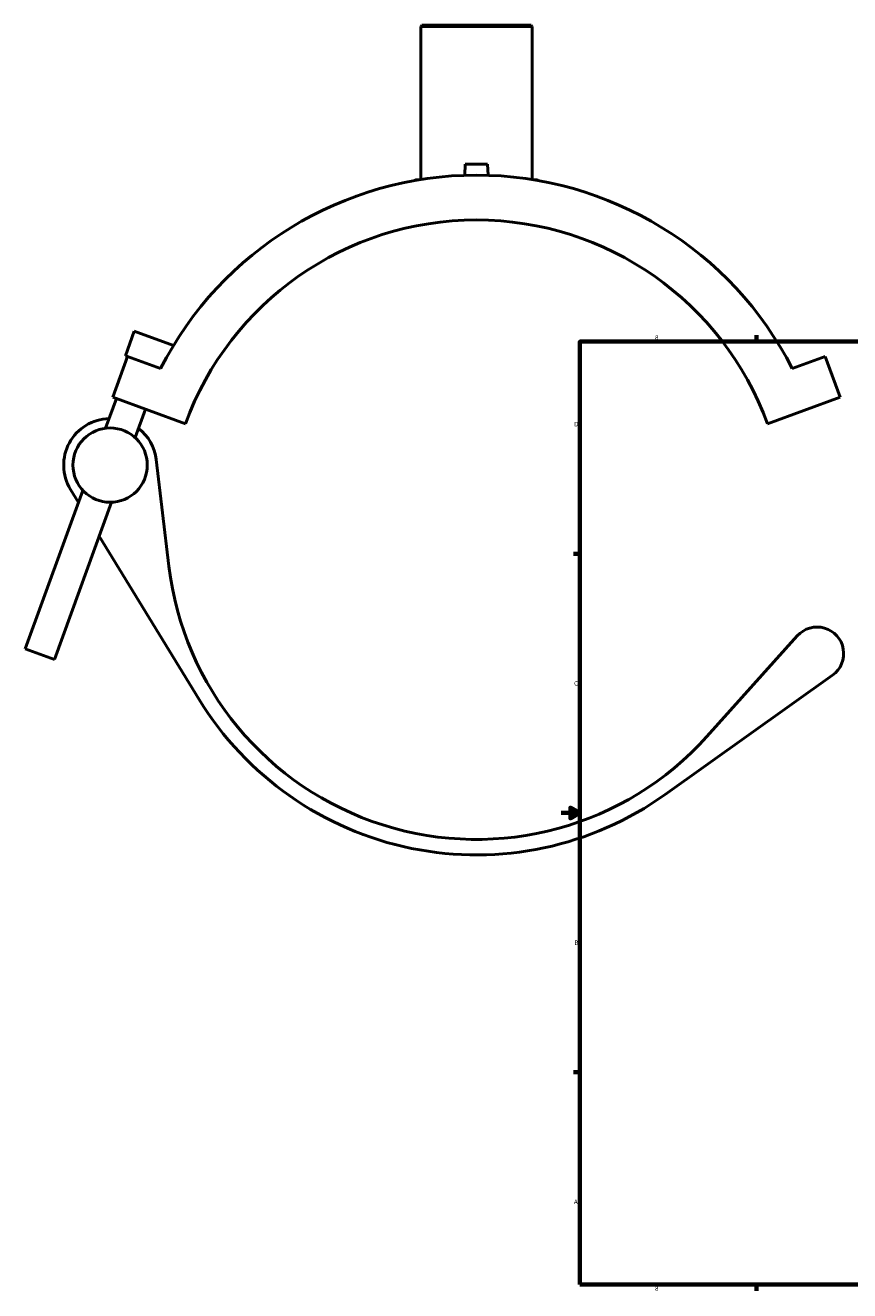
# Model space of a CAD drawing. Header units: inches. Extents: x -11.3 to 54.7, y 0.6 to 56.9.
# Tile 1 of 9: x -11.3 to 6.2, y 0.9 to 27.7. Entities that reach past the tile are written whole.
import ezdxf

# ---------------------------------------------------------------- set-up
doc = ezdxf.new("R2010")
doc.units = ezdxf.units.IN
doc.header["$MEASUREMENT"] = 0
doc.layers.add('Border (ANSI)', color=7, linetype='Continuous', lineweight=70)
doc.layers.add('Visible (ANSI)', color=7, linetype='Continuous', lineweight=50)
doc.styles.add('Note Text (ANSI)', font='tahoma.ttf')

# ---------------------------------------------------------------- blocks, each defined once
blk = doc.blocks.new('Borders Default Border')
at = {"layer": 'Border (ANSI)'}
for p, q in [((4.25, 21), (4.25, 21.134)), ((0.5, 16.5), (0.366, 16.5)), ((0.5, 5.5), (0.366, 5.5)), ((4.25, 1), (4.25, 0.866))]:
    blk.add_line(p, q, dxfattribs=at)
at = {"layer": 'Border (ANSI)', "flags": 128}
for points in [[(0.5, 1), (0.5, 21), (33.5, 21), (33.5, 1), (0.5, 1)], [(0.1, 11), (0.5, 11), (0.3, 11.115), (0.3, 10.885), (0.5, 11)]]:
    blk.add_lwpolyline(points, dxfattribs=at)
at = {"layer": 'Border (ANSI)', "color": 5, "true_color": 0x0000ff, "char_height": 0.0945, "attachment_point": 7, "style": 'Note Text (ANSI)'}
for s, insert in [('8', (2.094, 21.038)), ('D', (0.378, 19.203)), ('C', (0.378, 13.701)), ('B', (0.384, 8.203)), ('A', (0.373, 2.703)), ('8', (2.094, 0.863))]:
    blk.add_mtext(s, dxfattribs=dict(at, insert=insert))

msp = doc.modelspace()

# ---------------------------------------------------------------- linework, layer by layer
at = {"layer": 'Visible (ANSI)'}
for p, q in [((-2.8544, 27.7112), (-2.8781, 27.6876)), ((-0.5119, 27.6876), (-2.8781, 27.6876)), ((-2.8781, 27.6876), (-2.8781, 24.439)), ((-2.8544, 27.7112), (-0.5356, 27.7112)), ((-0.5356, 27.7112), (-0.5119, 27.6876)), ((-0.5119, 27.6876), (-0.5119, 24.439)), ((-1.9312, 24.7624), (-1.9435, 24.5286)), ((-1.9312, 24.7624), (-1.4588, 24.7624)), ((-1.4588, 24.7624), (-1.4465, 24.5286)), ((-2.9727, 24.434), (-2.9091, 24.434)), ((-0.481, 24.434), (-0.4173, 24.434)), ((-9.143, 20.7002), (-8.9542, 21.2189)), ((-8.1236, 20.9165), (-8.9542, 21.2189)), ((-9.0961, 20.6831), (-9.4107, 19.8187)), ((-9.143, 20.7002), (-9.0961, 20.6831)), ((-8.396, 20.4283), (-9.0961, 20.6831)), ((5.0059, 20.4283), (5.706, 20.6831)), ((5.706, 20.6831), (6.0207, 19.8187)), ((-9.3342, 19.7908), (-9.5625, 19.1635)), ((-9.4107, 19.8187), (-7.8696, 19.2578)), ((6.0207, 19.8187), (4.4796, 19.2578)), ((-8.7167, 19.5661), (-8.936, 18.9636)), ((-8.2201, 16.2361), (-8.4884, 18.497)), ((-10.0433, 17.8425), (-11.2669, 14.4807)), ((-10.3078, 17.8663), (-10.1365, 17.5864)), ((-9.4349, 17.593), (-10.6494, 14.2559)), ((-9.698, 16.8699), (-7.5798, 13.4088)), ((5.1134, 14.7586), (3.1949, 12.6212)), ((-11.2669, 14.4807), (-10.6494, 14.2559)), ((2.3097, 11.3922), (5.8602, 13.923))]:
    msp.add_line(p, q, dxfattribs=at)
msp.add_circle((-9.4671, 18.3808), 0.7885, dxfattribs=at)
for centre, radius, start, end in [((-1.695, 17.0104), 7.5223, 27.02445, 152.97555), ((-2.9727, 24.4104), 0.0237, 90, 157.17803), ((-0.4173, 24.4104), 0.0237, 22.82197, 90), ((-1.695, 17.0104), 6.5709, 20, 160), ((-9.4671, 18.3808), 0.9856, 91.25314, 211.46711), ((-9.4671, 18.3808), 0.9856, 6.7672, 52.29131), ((-1.695, 17.0104), 6.5709, 186.7672, 318.08947), ((5.5329, 14.382), 0.5637, 305.48144, 138.08947), ((-1.695, 17.0104), 6.8994, 211.46711, 305.48144)]:
    msp.add_arc(centre, radius, start, end, dxfattribs=at)

# ---------------------------------------------------------------- block references
msp.add_blockref('Borders Default Border', (0, 0))

doc.saveas('drawing.dxf')
